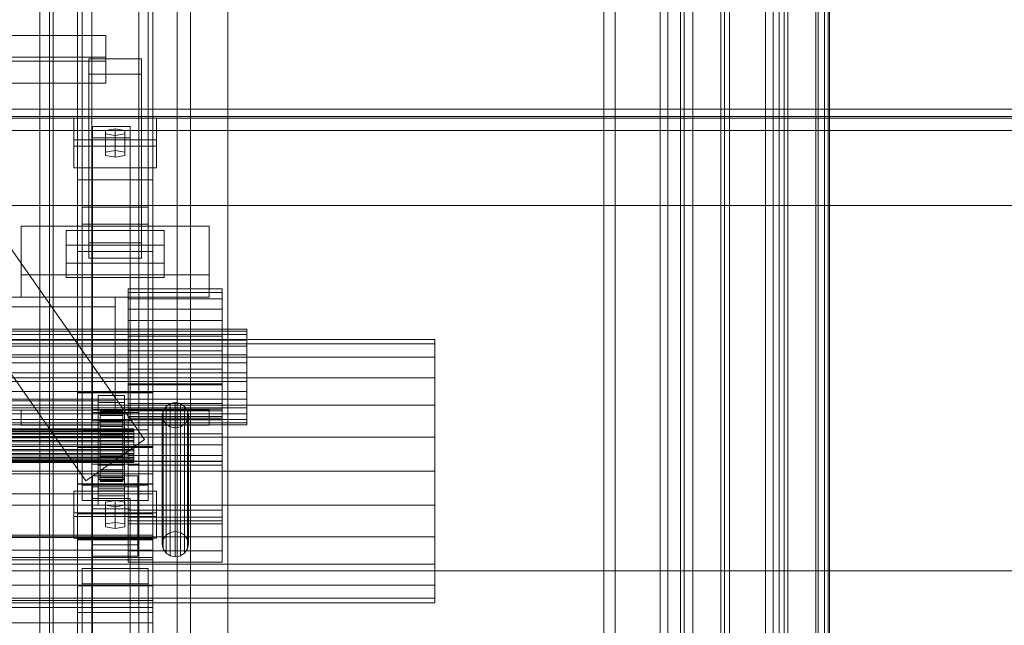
# Model space of a CAD drawing. Header units: millimetres. Extents: x -4738 to 65662, y -68080 to 6847.
# Tile 129 of 256: x 379 to 903, y -35712 to -35390. Entities that reach past the tile are written whole.
import ezdxf

# ---------------------------------------------------------------- set-up
doc = ezdxf.new("R2010")
doc.units = ezdxf.units.MM
for name, color, linetype, lineweight in [('COTAS_O', 1, 'Continuous', 0), ('COTAS_P', 1, 'Continuous', 0), ('frontal_briquetadora', 7, 'Continuous', 0), ('frontal_C01', 7, 'Continuous', 0), ('frontal_C02', 7, 'Continuous', 0), ('frontal_C03', 7, 'Continuous', 0), ('frontal_C04', 7, 'Continuous', 0), ('frontal_C10', 7, 'Continuous', 0), ('frontal_mezcladora', 7, 'Continuous', 0)]:
    doc.layers.add(name, color=color, linetype=linetype, lineweight=lineweight)
doc.dimstyles.new('R19_100', dxfattribs={"dimtxt": 250, "dimasz": 150, "dimexe": 150, "dimexo": 80, "dimgap": 100, "dimtad": 1, "dimtih": 1, "dimtoh": 1, "dimdsep": 46, "dimcen": 0.09, "dimadec": 0, "dimazin": 0, "dimtfac": 1, "dimtdec": 4, "dimtofl": 0, "dimtmove": 0, "dimatfit": 3, "dimfxl": 1, "dimtolj": 1, "dimtzin": 0, "dimarcsym": 0})

# ---------------------------------------------------------------- blocks, each defined once
blk = doc.blocks.new('DIM_R30_54')
at = {"layer": 'COTAS_O'}
for p, q in [((-1480, -35300), (-1330, -35255)), ((490, -35300), (340, -35255)), ((-1480, -36000), (-1480, -35300)), ((-1480, -35300), (490, -35300)), ((-1480, -35300), (-1330, -35345)), ((490, -35300), (340, -35345)), ((490, -36000), (490, -35300))]:
    blk.add_line(p, q, dxfattribs=at)
blk.add_text('1970 O', height=250, dxfattribs=at).set_placement((-495, -35200))
blk = doc.blocks.new('DIM_R30_56')
at = {"layer": 'COTAS_O'}
for p, q in [((-1400, -35300), (-1250, -35255)), ((1400, -35300), (1250, -35255)), ((-1400, -36000), (-1400, -35300)), ((-1400, -35300), (1400, -35300)), ((-1400, -35300), (-1250, -35345)), ((1400, -35300), (1250, -35345)), ((1400, -36000), (1400, -35300))]:
    blk.add_line(p, q, dxfattribs=at)
blk.add_text('2800 O', height=250, dxfattribs=at).set_placement((0, -35200))
blk = doc.blocks.new('DIM_R30_57')
at = {"layer": 'COTAS_P'}
for p, q in [((-305, -34680), (395, -34680)), ((395, -34680), (350, -34830)), ((395, -36000), (395, -34680)), ((395, -34680), (440, -34830)), ((395, -36000), (350, -35850)), ((395, -36000), (440, -35850)), ((-305, -36000), (395, -36000))]:
    blk.add_line(p, q, dxfattribs=at)
blk.add_text('1320 P', height=250, rotation=90, dxfattribs=at).set_placement((295, -35340))
blk = doc.blocks.new('DIM_R30_58')
at = {"layer": 'COTAS_P'}
for p, q in [((-305, -35300), (-155, -35255)), ((345, -35300), (195, -35255)), ((-305, -36000), (-305, -35300)), ((-305, -35300), (345, -35300)), ((-305, -35300), (-155, -35345)), ((345, -35300), (195, -35345)), ((345, -36000), (345, -35300))]:
    blk.add_line(p, q, dxfattribs=at)
blk.add_text('650 P', height=250, dxfattribs=at).set_placement((20, -35200))

msp = doc.modelspace()

# ---------------------------------------------------------------- linework, layer by layer
at = {"layer": 'frontal_briquetadora'}
for q in [(490, -34940), (490, -34950)]:
    msp.add_line((490, -35980), q, dxfattribs=at)
at = {"layer": 'frontal_C01'}
for p, q in [((390, -35975), (390, -34599.343)), ((397, -35975), (397, -34599.343)), ((463, -35975), (463, -34599.343)), ((470, -35975), (470, -34599.343)), ((445.557, -35613.283), (185.557, -35242.474)), ((414.443, -35635.099), (154.443, -35264.29)), ((390, -35975), (390, -35273.382)), ((397, -35975), (397, -35273.382)), ((463, -35975), (463, -35273.382)), ((470, -35975), (470, -35273.382)), ((410, -35617.505), (410, -35293.967)), ((450, -35293.967), (450, -35617.505)), ((410, -35665.654), (410, -35342.115)), ((410, -35666.598), (410, -35343.06)), ((450, -35665.654), (450, -35342.115)), ((450, -35343.06), (450, -35666.598)), ((417.5, -35830.021), (417.5, -35348.555)), ((442.5, -35348.555), (442.5, -35830.021)), ((412.5, -35637.535), (412.5, -35358.275)), ((447.5, -35358.275), (447.5, -35637.535)), ((412.5, -35645.624), (412.5, -35366.363)), ((447.5, -35645.624), (447.5, -35366.363)), ((417.5, -35857.548), (417.5, -35376.083)), ((442.5, -35857.548), (442.5, -35376.083)), ((410, -35705.117), (410, -35381.578)), ((450, -35705.117), (450, -35381.578)), ((-425, -35398.445), (425, -35398.445)), ((425, -35398.445), (425, -35412.142)), ((425, -35398.445), (425, -35410.001)), ((425, -35410.001), (-425, -35410.001)), ((425, -35412.142), (-425, -35412.142)), ((416, -35418.968), (416, -35410.879)), ((416, -35410.879), (444, -35410.879)), ((416, -35508.68), (416, -35410.879)), ((425, -35423.698), (425, -35410.001)), ((425, -35423.698), (425, -35412.142)), ((444, -35410.879), (444, -35418.968)), ((444, -35410.879), (444, -35508.68)), ((444, -35418.968), (416, -35418.968)), ((416, -35418.968), (416, -35516.769)), ((444, -35516.769), (444, -35418.968)), ((-425, -35423.698), (425, -35423.698)), ((404, -35519.426), (404, -35502.171)), ((404, -35502.171), (456, -35502.171)), ((404, -35509.875), (404, -35502.171)), ((456, -35502.171), (456, -35519.426)), ((456, -35502.171), (456, -35509.875)), ((456, -35509.875), (404, -35509.875)), ((404, -35509.875), (404, -35527.13)), ((444, -35508.68), (416, -35508.68)), ((416, -35508.68), (416, -35516.769)), ((444, -35516.769), (444, -35508.68)), ((456, -35527.13), (456, -35509.875)), ((416, -35516.769), (444, -35516.769)), ((456, -35519.426), (404, -35519.426)), ((404, -35519.426), (404, -35527.13)), ((456, -35527.13), (456, -35519.426)), ((404, -35527.13), (456, -35527.13)), ((450, -35616.933), (410, -35616.933)), ((410, -35616.933), (410, -35666.226)), ((410, -35819.138), (410, -35616.933)), ((410, -35665.654), (410, -35617.505)), ((410, -35617.505), (450, -35617.505)), ((445.557, -35613.283), (414.443, -35635.099)), ((450, -35666.226), (450, -35616.933)), ((450, -35616.933), (450, -35819.138)), ((450, -35617.505), (450, -35665.654)), ((-450, -35631.373), (450, -35631.373)), ((450, -35631.373), (450, -35642.157)), ((450, -35631.373), (450, -35665.076)), ((447.5, -35637.535), (412.5, -35637.535)), ((412.5, -35637.535), (412.5, -35645.624)), ((447.5, -35645.624), (447.5, -35637.535)), ((450, -35642.157), (-450, -35642.157)), ((408, -35654.082), (408, -35640.602)), ((408, -35640.602), (452, -35640.602)), ((408, -35652.157), (408, -35640.602)), ((450, -35675.861), (450, -35642.157)), ((452, -35640.602), (452, -35654.082)), ((452, -35640.602), (452, -35652.157)), ((412.5, -35645.624), (447.5, -35645.624)), ((418, -35650.038), (418, -35644.646)), ((418, -35644.646), (438, -35644.646)), ((418, -35796.387), (418, -35644.646)), ((430, -35645.724), (424.804, -35646.533)), ((424.804, -35646.533), (424.804, -35648.151)), ((424.804, -35658.089), (424.804, -35646.533)), ((424.804, -35648.151), (430, -35648.96)), ((424.804, -35659.706), (424.804, -35648.151)), ((435.196, -35646.533), (430, -35645.724)), ((430, -35657.28), (430, -35645.724)), ((430, -35648.96), (435.196, -35648.151)), ((430, -35648.96), (430, -35660.515)), ((435.196, -35648.151), (435.196, -35646.533)), ((435.196, -35658.089), (435.196, -35646.533)), ((435.196, -35659.706), (435.196, -35648.151)), ((438, -35644.646), (438, -35650.038)), ((438, -35644.646), (438, -35796.387)), ((452, -35652.157), (408, -35652.157)), ((408, -35652.157), (408, -35665.638)), ((452, -35654.082), (408, -35654.082)), ((408, -35654.082), (408, -35665.638)), ((438, -35650.038), (418, -35650.038)), ((418, -35650.038), (418, -35801.779)), ((438, -35801.779), (438, -35650.038)), ((452, -35665.638), (452, -35652.157)), ((452, -35665.638), (452, -35654.082)), ((424.804, -35658.089), (430, -35657.28)), ((424.804, -35659.706), (424.804, -35658.089)), ((430, -35660.515), (424.804, -35659.706)), ((430, -35657.28), (435.196, -35658.089)), ((435.196, -35659.706), (430, -35660.515)), ((435.196, -35658.089), (435.196, -35659.706)), ((-450, -35664.006), (450, -35664.006)), ((450, -35665.076), (-450, -35665.076)), ((450, -35664.006), (450, -35672.095)), ((450, -35664.006), (450, -35702.525)), ((450, -35675.861), (450, -35665.076)), ((408, -35665.638), (452, -35665.638)), ((450, -35665.654), (410, -35665.654)), ((410, -35666.226), (450, -35666.226)), ((410, -35868.431), (410, -35666.226)), ((410, -35705.117), (410, -35666.598)), ((410, -35666.598), (450, -35666.598)), ((410, -35827.343), (410, -35666.598)), ((450, -35868.431), (450, -35666.226)), ((450, -35666.598), (450, -35705.117)), ((450, -35666.598), (450, -35827.343)), ((450, -35672.095), (-450, -35672.095)), ((450, -35710.613), (450, -35672.095)), ((-450, -35675.861), (450, -35675.861)), ((412.5, -35689.902), (412.5, -35681.813)), ((412.5, -35681.813), (447.5, -35681.813)), ((412.5, -35839.74), (412.5, -35681.813)), ((447.5, -35681.813), (447.5, -35689.902)), ((447.5, -35681.813), (447.5, -35839.74)), ((447.5, -35689.902), (412.5, -35689.902)), ((412.5, -35847.829), (412.5, -35689.902)), ((447.5, -35847.829), (447.5, -35689.902)), ((450, -35702.525), (-450, -35702.525)), ((450, -35705.117), (410, -35705.117)), ((410, -35865.862), (410, -35705.117)), ((450, -35710.613), (450, -35702.525)), ((450, -35865.862), (450, -35705.117)), ((-450, -35710.613), (450, -35710.613))]:
    msp.add_line(p, q, dxfattribs=at)
at = {"layer": 'frontal_C02'}
for p, q in [((390, -35975), (390, -33530.372)), ((397, -35975), (397, -33530.372)), ((463, -35975), (463, -33530.372)), ((470, -35975), (470, -33530.372)), ((390, -35975), (390, -34035.57)), ((397, -35975), (397, -34035.57)), ((463, -35975), (463, -34035.57)), ((470, -35975), (470, -34035.57)), ((390, -35975), (390, -34840.309)), ((397, -35975), (397, -34840.309)), ((463, -35975), (463, -34840.309)), ((470, -35975), (470, -34840.309)), ((410, -35475.098), (410, -35117.436)), ((450, -35117.436), (450, -35475.098)), ((417.5, -35598.77), (417.5, -35122.744)), ((442.5, -35122.744), (442.5, -35598.77)), ((417.5, -35626.336), (417.5, -35150.31)), ((442.5, -35626.336), (442.5, -35150.31)), ((410, -35513.28), (410, -35155.618)), ((450, -35513.28), (450, -35155.618)), ((410, -35588.316), (410, -35293.654)), ((450, -35293.654), (450, -35588.316)), ((410, -35636.79), (410, -35342.128)), ((450, -35636.79), (450, -35342.128)), ((408, -35457.302), (408, -35442.4)), ((408, -35442.4), (452, -35442.4)), ((408, -35453.854), (408, -35442.4)), ((452, -35442.4), (452, -35457.302)), ((452, -35442.4), (452, -35453.854)), ((418, -35452.832), (418, -35446.871)), ((418, -35446.871), (438, -35446.871)), ((418, -35597.285), (418, -35446.871)), ((430, -35448.063), (424.804, -35448.957)), ((424.804, -35448.957), (424.804, -35450.745)), ((424.804, -35460.412), (424.804, -35448.957)), ((435.196, -35448.957), (430, -35448.063)), ((430, -35459.517), (430, -35448.063)), ((435.196, -35450.745), (435.196, -35448.957)), ((435.196, -35460.412), (435.196, -35448.957)), ((438, -35446.871), (438, -35452.832)), ((438, -35446.871), (438, -35597.285)), ((452, -35453.854), (408, -35453.854)), ((408, -35453.854), (408, -35468.757)), ((438, -35452.832), (418, -35452.832)), ((418, -35452.832), (418, -35603.246)), ((424.804, -35450.745), (430, -35451.639)), ((424.804, -35462.2), (424.804, -35450.745)), ((430, -35451.639), (435.196, -35450.745)), ((430, -35451.639), (430, -35463.094)), ((435.196, -35462.2), (435.196, -35450.745)), ((438, -35603.246), (438, -35452.832)), ((452, -35468.757), (452, -35453.854)), ((452, -35457.302), (408, -35457.302)), ((408, -35457.302), (408, -35468.757)), ((424.804, -35460.412), (430, -35459.517)), ((424.804, -35462.2), (424.804, -35460.412)), ((430, -35459.517), (435.196, -35460.412)), ((435.196, -35460.412), (435.196, -35462.2)), ((452, -35468.757), (452, -35457.302)), ((430, -35463.094), (424.804, -35462.2)), ((435.196, -35462.2), (430, -35463.094)), ((408, -35468.757), (452, -35468.757)), ((410, -35513.28), (410, -35475.098)), ((410, -35475.098), (450, -35475.098)), ((410, -35652.796), (410, -35475.098)), ((450, -35475.098), (450, -35513.28)), ((450, -35475.098), (450, -35652.796)), ((412.5, -35498.659), (412.5, -35489.718)), ((412.5, -35489.718), (447.5, -35489.718)), ((412.5, -35608.082), (412.5, -35489.718)), ((447.5, -35489.718), (447.5, -35498.659)), ((447.5, -35489.718), (447.5, -35608.082)), ((380, -35525.585), (380, -35499.86)), ((380, -35499.86), (480, -35499.86)), ((380, -35537.585), (380, -35499.86)), ((447.5, -35498.659), (412.5, -35498.659)), ((412.5, -35617.024), (412.5, -35498.659)), ((447.5, -35617.024), (447.5, -35498.659)), ((480, -35499.86), (480, -35525.585)), ((480, -35499.86), (480, -35537.585)), ((450, -35513.28), (410, -35513.28)), ((410, -35690.978), (410, -35513.28)), ((450, -35690.978), (450, -35513.28)), ((480, -35525.585), (380, -35525.585)), ((380, -35525.585), (380, -35537.585)), ((480, -35537.585), (480, -35525.585)), ((437, -35538.371), (437, -35533.19)), ((437, -35533.19), (437, -35535.136)), ((487, -35533.19), (437, -35533.19)), ((487, -35535.136), (487, -35533.19)), ((487, -35533.19), (487, -35538.371)), ((430, -35537.585), (-430, -35537.585)), ((380, -35537.585), (480, -35537.585)), ((430, -35537.585), (430, -35542.585)), ((437, -35535.136), (437, -35543.912)), ((487, -35535.136), (437, -35535.136)), ((437, -35549.889), (437, -35538.371)), ((487, -35538.371), (437, -35538.371)), ((487, -35543.912), (487, -35535.136)), ((487, -35538.371), (487, -35549.889)), ((430, -35542.585), (-430, -35542.585)), ((430, -35542.585), (430, -35592.585)), ((437, -35543.912), (437, -35558.182)), ((487, -35543.912), (437, -35543.912)), ((487, -35558.182), (487, -35543.912)), ((437, -35565.992), (437, -35549.889)), ((487, -35549.889), (437, -35549.889)), ((487, -35549.889), (487, -35565.992)), ((500, -35554.603), (350, -35554.603)), ((500, -35555.659), (500, -35554.603)), ((500, -35554.603), (500, -35557.414)), ((500, -35555.659), (350, -35555.659)), ((500, -35557.414), (350, -35557.414)), ((437, -35558.182), (437, -35575.773)), ((487, -35558.182), (437, -35558.182)), ((487, -35575.773), (487, -35558.182)), ((500, -35560.42), (500, -35555.659)), ((500, -35557.414), (500, -35563.663)), ((500, -35560.42), (350, -35560.42)), ((500, -35563.663), (350, -35563.663)), ((500, -35568.163), (500, -35560.42)), ((500, -35563.663), (500, -35572.4)), ((500, -35568.163), (350, -35568.163)), ((437, -35584.227), (437, -35565.992)), ((437, -35565.992), (487, -35565.992)), ((487, -35565.992), (487, -35584.227)), ((500, -35577.707), (500, -35568.163)), ((350, -35572.4), (500, -35572.4)), ((437, -35575.773), (437, -35594.008)), ((487, -35575.773), (437, -35575.773)), ((487, -35594.008), (487, -35575.773)), ((500, -35572.4), (500, -35582.293)), ((500, -35577.707), (350, -35577.707)), ((500, -35587.6), (500, -35577.707)), ((500, -35582.293), (350, -35582.293)), ((437, -35658.117), (437, -35583.604)), ((437, -35583.604), (487, -35583.604)), ((437, -35597.922), (437, -35583.604)), ((437, -35601.818), (437, -35584.227)), ((487, -35584.227), (437, -35584.227)), ((487, -35583.604), (487, -35658.117)), ((487, -35583.604), (487, -35597.922)), ((487, -35584.227), (487, -35601.818)), ((500, -35582.293), (500, -35591.837)), ((500, -35587.6), (350, -35587.6)), ((450, -35588.205), (410, -35588.205)), ((410, -35588.205), (410, -35636.9)), ((410, -35723.904), (410, -35588.205)), ((410, -35636.79), (410, -35588.316)), ((410, -35588.316), (450, -35588.316)), ((421, -35593.467), (421, -35589.89)), ((421, -35589.89), (435, -35589.89)), ((421, -35629.982), (421, -35589.89)), ((435, -35589.89), (435, -35593.467)), ((435, -35589.89), (435, -35629.982)), ((450, -35636.9), (450, -35588.205)), ((450, -35588.205), (450, -35723.904)), ((450, -35588.316), (450, -35636.79)), ((500, -35596.337), (500, -35587.6)), ((430, -35592.585), (-430, -35592.585)), ((500, -35591.837), (350, -35591.837)), ((500, -35596.337), (350, -35596.337)), ((435, -35593.467), (421, -35593.467)), ((421, -35593.467), (421, -35633.558)), ((430, -35592.585), (430, -35597.585)), ((435, -35633.558), (435, -35593.467)), ((437, -35594.008), (437, -35610.111)), ((487, -35594.008), (437, -35594.008)), ((457.05, -35595.574), (455.533, -35597.742)), ((459.321, -35594.126), (457.05, -35595.574)), ((457.05, -35664.126), (457.05, -35595.574)), ((462, -35593.617), (459.321, -35594.126)), ((459.321, -35662.678), (459.321, -35594.126)), ((464.679, -35594.126), (462, -35593.617)), ((462, -35662.169), (462, -35593.617)), ((466.95, -35595.574), (464.679, -35594.126)), ((464.679, -35662.678), (464.679, -35594.126)), ((468.467, -35597.742), (466.95, -35595.574)), ((466.95, -35664.126), (466.95, -35595.574)), ((487, -35610.111), (487, -35594.008)), ((500, -35591.837), (500, -35599.58)), ((500, -35602.586), (500, -35596.337)), ((430, -35597.585), (-430, -35597.585)), ((500, -35599.58), (350, -35599.58)), ((380, -35597.585), (480, -35597.585)), ((380, -35605.585), (380, -35597.585)), ((417.5, -35626.336), (417.5, -35598.77)), ((417.5, -35598.77), (442.5, -35598.77)), ((438, -35597.285), (418, -35597.285)), ((418, -35597.285), (418, -35603.246)), ((421, -35603.005), (421, -35599.428)), ((421, -35599.428), (435, -35599.428)), ((421, -35639.519), (421, -35599.428)), ((422, -35607.501), (422, -35597.509)), ((422, -35597.509), (422, -35597.955)), ((422, -35597.509), (434, -35597.509)), ((422, -35598.357), (422, -35597.509)), ((422, -35607.712), (422, -35597.955)), ((422, -35597.955), (422, -35599.664)), ((422, -35597.955), (434, -35597.955)), ((422, -35607.902), (422, -35598.357)), ((422, -35598.357), (434, -35598.357)), ((422, -35600.44), (422, -35598.357)), ((422, -35608.522), (422, -35599.664)), ((422, -35599.664), (422, -35602.521)), ((422, -35599.664), (434, -35599.664)), ((422, -35608.889), (422, -35600.44)), ((422, -35600.44), (434, -35600.44)), ((422, -35603.618), (422, -35600.44)), ((434, -35597.955), (434, -35597.509)), ((434, -35597.509), (434, -35607.501)), ((434, -35597.509), (434, -35598.357)), ((434, -35599.664), (434, -35597.955)), ((434, -35597.955), (434, -35607.712)), ((434, -35598.357), (434, -35607.902)), ((434, -35598.357), (434, -35600.44)), ((434, -35602.521), (434, -35599.664)), ((434, -35599.664), (434, -35608.522)), ((434, -35600.44), (434, -35608.889)), ((434, -35600.44), (434, -35603.618)), ((435, -35599.428), (435, -35603.005)), ((435, -35599.428), (435, -35639.519)), ((437, -35650.734), (437, -35597.085)), ((437, -35597.085), (487, -35597.085)), ((437, -35602.812), (437, -35597.085)), ((487, -35597.922), (437, -35597.922)), ((437, -35597.922), (437, -35672.435)), ((437, -35654.552), (437, -35600.903)), ((437, -35600.903), (487, -35600.903)), ((437, -35624.767), (437, -35600.903)), ((437, -35616.088), (437, -35601.818)), ((487, -35601.818), (437, -35601.818)), ((438, -35603.246), (438, -35597.285)), ((442.5, -35598.77), (442.5, -35626.336)), ((455.533, -35597.742), (455, -35600.299)), ((455, -35600.299), (455.533, -35602.856)), ((455, -35668.851), (455, -35600.299)), ((455.533, -35666.294), (455.533, -35597.742)), ((469, -35600.299), (468.467, -35597.742)), ((468.467, -35666.294), (468.467, -35597.742)), ((468.467, -35602.856), (469, -35600.299)), ((469, -35600.299), (469, -35668.851)), ((480, -35605.585), (480, -35597.585)), ((487, -35597.085), (487, -35650.734)), ((487, -35597.085), (487, -35602.812)), ((487, -35672.435), (487, -35597.922)), ((487, -35600.903), (487, -35654.552)), ((487, -35600.903), (487, -35624.767)), ((487, -35601.818), (487, -35616.088)), ((500, -35599.58), (500, -35604.341)), ((-440, -35607.501), (440, -35607.501)), ((500, -35602.586), (350, -35602.586)), ((500, -35604.341), (350, -35604.341)), ((500, -35605.397), (350, -35605.397)), ((380, -35605.585), (480, -35605.585)), ((390, -35605.585), (397, -35605.585)), ((390, -35975), (390, -35605.585)), ((397, -35975), (397, -35605.585)), ((397, -35605.585), (463, -35605.585)), ((418, -35603.246), (438, -35603.246)), ((435, -35603.005), (421, -35603.005)), ((421, -35603.005), (421, -35643.096)), ((422, -35609.875), (422, -35602.521)), ((422, -35602.521), (422, -35606.329)), ((422, -35602.521), (434, -35602.521)), ((422, -35610.394), (422, -35603.618)), ((422, -35603.618), (434, -35603.618)), ((422, -35607.673), (422, -35603.618)), ((422, -35611.679), (422, -35606.329)), ((422, -35606.329), (422, -35610.83)), ((422, -35606.329), (434, -35606.329)), ((422, -35607.712), (422, -35607.501)), ((434, -35607.501), (422, -35607.501)), ((422, -35607.501), (422, -35607.902)), ((434, -35606.329), (434, -35602.521)), ((434, -35602.521), (434, -35609.875)), ((434, -35603.618), (434, -35610.394)), ((434, -35603.618), (434, -35607.673)), ((434, -35610.83), (434, -35606.329)), ((434, -35606.329), (434, -35611.679)), ((434, -35607.501), (434, -35607.712)), ((434, -35607.902), (434, -35607.501)), ((435, -35643.096), (435, -35603.005)), ((487, -35602.812), (437, -35602.812)), ((437, -35602.812), (437, -35656.461)), ((440, -35607.712), (440, -35607.501)), ((440, -35607.501), (440, -35607.902)), ((455.533, -35602.856), (457.05, -35605.024)), ((455.533, -35671.408), (455.533, -35602.856)), ((457.05, -35605.024), (459.321, -35606.472)), ((457.05, -35673.576), (457.05, -35605.024)), ((459.321, -35606.472), (462, -35606.981)), ((459.321, -35675.024), (459.321, -35606.472)), ((462, -35606.981), (464.679, -35606.472)), ((462, -35675.533), (462, -35606.981)), ((463, -35605.585), (470, -35605.585)), ((463, -35975), (463, -35605.585)), ((464.679, -35606.472), (466.95, -35605.024)), ((464.679, -35675.024), (464.679, -35606.472)), ((466.95, -35605.024), (468.467, -35602.856)), ((466.95, -35673.576), (466.95, -35605.024)), ((468.467, -35671.408), (468.467, -35602.856)), ((470, -35975), (470, -35605.585)), ((487, -35656.461), (487, -35602.812)), ((500, -35605.397), (500, -35602.586)), ((500, -35604.341), (500, -35605.397)), ((-440, -35607.712), (440, -35607.712)), ((-440, -35607.902), (440, -35607.902)), ((-440, -35608.522), (440, -35608.522)), ((-440, -35608.889), (440, -35608.889)), ((-440, -35609.875), (440, -35609.875)), ((-440, -35610.394), (440, -35610.394)), ((-440, -35611.679), (440, -35611.679)), ((-440, -35612.315), (440, -35612.315)), ((447.5, -35608.082), (412.5, -35608.082)), ((412.5, -35608.082), (412.5, -35617.024)), ((422, -35612.315), (422, -35607.673)), ((422, -35607.673), (434, -35607.673)), ((422, -35612.329), (422, -35607.673)), ((422, -35608.522), (422, -35607.712)), ((434, -35607.712), (422, -35607.712)), ((434, -35607.902), (422, -35607.902)), ((422, -35607.902), (422, -35608.889)), ((422, -35609.875), (422, -35608.522)), ((434, -35608.522), (422, -35608.522)), ((434, -35608.889), (422, -35608.889)), ((422, -35608.889), (422, -35610.394)), ((422, -35611.679), (422, -35609.875)), ((434, -35609.875), (422, -35609.875)), ((434, -35610.394), (422, -35610.394)), ((422, -35610.394), (422, -35612.315)), ((422, -35610.83), (422, -35613.811)), ((434, -35610.83), (422, -35610.83)), ((422, -35610.83), (422, -35615.717)), ((422, -35613.811), (422, -35611.679)), ((434, -35611.679), (422, -35611.679)), ((434, -35612.315), (422, -35612.315)), ((422, -35612.315), (422, -35614.521)), ((422, -35614.521), (422, -35612.329)), ((422, -35612.329), (434, -35612.329)), ((422, -35617.269), (422, -35612.329)), ((434, -35607.673), (434, -35612.315)), ((434, -35607.673), (434, -35612.329)), ((434, -35607.712), (434, -35608.522)), ((434, -35608.889), (434, -35607.902)), ((434, -35608.522), (434, -35609.875)), ((434, -35610.394), (434, -35608.889)), ((434, -35609.875), (434, -35611.679)), ((434, -35612.315), (434, -35610.394)), ((434, -35613.811), (434, -35610.83)), ((434, -35615.717), (434, -35610.83)), ((434, -35611.679), (434, -35613.811)), ((434, -35614.521), (434, -35612.315)), ((434, -35612.329), (434, -35614.521)), ((434, -35612.329), (434, -35617.269)), ((437, -35610.111), (437, -35621.629)), ((487, -35610.111), (437, -35610.111)), ((440, -35608.522), (440, -35607.712)), ((440, -35607.902), (440, -35608.889)), ((440, -35609.875), (440, -35608.522)), ((440, -35608.889), (440, -35610.394)), ((440, -35611.679), (440, -35609.875)), ((440, -35610.394), (440, -35612.315)), ((440, -35613.811), (440, -35611.679)), ((440, -35612.315), (440, -35614.521)), ((447.5, -35617.024), (447.5, -35608.082)), ((487, -35621.629), (487, -35610.111)), ((440, -35613.811), (-440, -35613.811)), ((-440, -35614.521), (440, -35614.521)), ((-440, -35616.126), (440, -35616.126)), ((-440, -35616.861), (440, -35616.861)), ((412.5, -35617.024), (447.5, -35617.024)), ((422, -35613.811), (434, -35613.811)), ((422, -35616.126), (422, -35613.811)), ((434, -35614.521), (422, -35614.521)), ((422, -35614.521), (422, -35616.861)), ((422, -35616.126), (422, -35615.717)), ((422, -35615.717), (422, -35620.657)), ((422, -35615.717), (434, -35615.717)), ((422, -35618.466), (422, -35616.126)), ((434, -35616.126), (422, -35616.126)), ((422, -35616.861), (422, -35617.269)), ((434, -35616.861), (422, -35616.861)), ((422, -35616.861), (422, -35619.176)), ((422, -35617.269), (434, -35617.269)), ((422, -35622.156), (422, -35617.269)), ((434, -35613.811), (434, -35616.126)), ((434, -35616.861), (434, -35614.521)), ((434, -35620.657), (434, -35615.717)), ((434, -35615.717), (434, -35616.126)), ((434, -35616.126), (434, -35618.466)), ((434, -35617.269), (434, -35616.861)), ((434, -35619.176), (434, -35616.861)), ((434, -35617.269), (434, -35622.156)), ((437, -35624.864), (437, -35616.088)), ((487, -35616.088), (437, -35616.088)), ((440, -35616.126), (440, -35613.811)), ((440, -35614.521), (440, -35616.861)), ((440, -35618.466), (440, -35616.126)), ((440, -35616.861), (440, -35619.176)), ((487, -35616.088), (487, -35624.864)), ((-440, -35618.466), (440, -35618.466)), ((-440, -35619.176), (440, -35619.176)), ((-440, -35620.671), (440, -35620.671)), ((-440, -35621.308), (440, -35621.308)), ((-440, -35622.592), (440, -35622.592)), ((-440, -35623.112), (440, -35623.112)), ((422, -35620.671), (422, -35618.466)), ((422, -35618.466), (422, -35620.657)), ((434, -35618.466), (422, -35618.466)), ((422, -35619.176), (422, -35622.156)), ((434, -35619.176), (422, -35619.176)), ((422, -35619.176), (422, -35621.308)), ((422, -35620.657), (422, -35625.313)), ((422, -35620.657), (434, -35620.657)), ((422, -35622.592), (422, -35620.671)), ((422, -35620.671), (422, -35625.313)), ((434, -35620.671), (422, -35620.671)), ((422, -35621.308), (422, -35626.657)), ((434, -35621.308), (422, -35621.308)), ((422, -35621.308), (422, -35623.112)), ((422, -35622.156), (434, -35622.156)), ((422, -35626.657), (422, -35622.156)), ((422, -35624.097), (422, -35622.592)), ((422, -35622.592), (422, -35629.368)), ((434, -35622.592), (422, -35622.592)), ((422, -35623.112), (422, -35630.466)), ((434, -35623.112), (422, -35623.112)), ((422, -35623.112), (422, -35624.465)), ((434, -35620.657), (434, -35618.466)), ((434, -35618.466), (434, -35620.671)), ((434, -35622.156), (434, -35619.176)), ((434, -35621.308), (434, -35619.176)), ((434, -35625.313), (434, -35620.657)), ((434, -35625.313), (434, -35620.671)), ((434, -35620.671), (434, -35622.592)), ((434, -35626.657), (434, -35621.308)), ((434, -35623.112), (434, -35621.308)), ((434, -35622.156), (434, -35626.657)), ((434, -35629.368), (434, -35622.592)), ((434, -35622.592), (434, -35624.097)), ((434, -35630.466), (434, -35623.112)), ((434, -35624.465), (434, -35623.112)), ((437, -35621.629), (437, -35626.81)), ((487, -35621.629), (437, -35621.629)), ((440, -35620.671), (440, -35618.466)), ((440, -35619.176), (440, -35621.308)), ((440, -35622.592), (440, -35620.671)), ((440, -35621.308), (440, -35623.112)), ((440, -35624.097), (440, -35622.592)), ((440, -35623.112), (440, -35624.465)), ((487, -35626.81), (487, -35621.629)), ((-440, -35624.097), (440, -35624.097)), ((-440, -35624.465), (440, -35624.465)), ((-440, -35625.084), (440, -35625.084)), ((-440, -35625.274), (440, -35625.274)), ((-440, -35625.486), (440, -35625.486)), ((442.5, -35626.336), (417.5, -35626.336)), ((421, -35640.53), (421, -35626.82)), ((421, -35626.82), (435, -35626.82)), ((421, -35634.456), (421, -35626.82)), ((422, -35625.084), (422, -35624.097)), ((422, -35624.097), (422, -35632.546)), ((434, -35624.097), (422, -35624.097)), ((422, -35624.465), (422, -35633.322)), ((434, -35624.465), (422, -35624.465)), ((422, -35624.465), (422, -35625.274)), ((422, -35625.486), (422, -35625.084)), ((422, -35625.084), (422, -35634.63)), ((434, -35625.084), (422, -35625.084)), ((422, -35625.274), (422, -35635.031)), ((434, -35625.274), (422, -35625.274)), ((422, -35625.274), (422, -35625.486)), ((422, -35625.313), (422, -35629.368)), ((422, -35625.313), (434, -35625.313)), ((422, -35625.486), (422, -35635.477)), ((434, -35625.486), (422, -35625.486)), ((422, -35626.657), (434, -35626.657)), ((422, -35630.466), (422, -35626.657)), ((434, -35632.546), (434, -35624.097)), ((434, -35624.097), (434, -35625.084)), ((434, -35633.322), (434, -35624.465)), ((434, -35625.274), (434, -35624.465)), ((434, -35634.63), (434, -35625.084)), ((434, -35625.084), (434, -35625.486)), ((434, -35635.031), (434, -35625.274)), ((434, -35625.486), (434, -35625.274)), ((434, -35629.368), (434, -35625.313)), ((434, -35635.477), (434, -35625.486)), ((434, -35626.657), (434, -35630.466)), ((435, -35626.82), (435, -35640.53)), ((435, -35626.82), (435, -35634.456)), ((487, -35624.767), (437, -35624.767)), ((437, -35624.767), (437, -35678.416)), ((437, -35626.81), (437, -35624.864)), ((487, -35624.864), (437, -35624.864)), ((487, -35626.81), (437, -35626.81)), ((440, -35625.084), (440, -35624.097)), ((440, -35624.465), (440, -35625.274)), ((440, -35625.486), (440, -35625.084)), ((440, -35625.274), (440, -35625.486)), ((487, -35678.416), (487, -35624.767)), ((487, -35624.864), (487, -35626.81)), ((418, -35638.442), (418, -35632.481)), ((418, -35632.481), (442, -35632.481)), ((418, -35669.249), (418, -35632.481)), ((435, -35629.982), (421, -35629.982)), ((421, -35629.982), (421, -35633.558)), ((421, -35633.558), (435, -35633.558)), ((422, -35629.368), (422, -35632.546)), ((422, -35629.368), (434, -35629.368)), ((422, -35630.466), (434, -35630.466)), ((422, -35633.322), (422, -35630.466)), ((422, -35632.546), (422, -35634.63)), ((422, -35632.546), (434, -35632.546)), ((422, -35633.322), (434, -35633.322)), ((422, -35635.031), (422, -35633.322)), ((434, -35632.546), (434, -35629.368)), ((434, -35630.466), (434, -35633.322)), ((434, -35634.63), (434, -35632.546)), ((434, -35633.322), (434, -35635.031)), ((435, -35633.558), (435, -35629.982)), ((442, -35632.481), (442, -35638.442)), ((442, -35632.481), (442, -35669.249)), ((450, -35636.79), (410, -35636.79)), ((410, -35636.9), (450, -35636.9)), ((410, -35772.598), (410, -35636.9)), ((442, -35638.442), (418, -35638.442)), ((418, -35638.442), (418, -35675.21)), ((435, -35634.456), (421, -35634.456)), ((421, -35634.456), (421, -35648.167)), ((422, -35634.63), (422, -35635.477)), ((422, -35634.63), (434, -35634.63)), ((422, -35635.031), (434, -35635.031)), ((422, -35635.477), (422, -35635.031)), ((422, -35635.477), (434, -35635.477)), ((434, -35635.477), (434, -35634.63)), ((434, -35635.031), (434, -35635.477)), ((435, -35648.167), (435, -35634.456)), ((442, -35675.21), (442, -35638.442)), ((450, -35772.598), (450, -35636.9)), ((435, -35639.519), (421, -35639.519)), ((421, -35639.519), (421, -35643.096)), ((435, -35640.53), (421, -35640.53)), ((421, -35640.53), (421, -35648.167)), ((421, -35643.096), (435, -35643.096)), ((435, -35643.096), (435, -35639.519)), ((435, -35648.167), (435, -35640.53)), ((421, -35648.167), (435, -35648.167)), ((410, -35690.978), (410, -35652.796)), ((410, -35652.796), (450, -35652.796)), ((487, -35650.734), (437, -35650.734)), ((437, -35650.734), (437, -35656.461)), ((487, -35654.552), (437, -35654.552)), ((437, -35654.552), (437, -35678.416)), ((450, -35652.796), (450, -35690.978)), ((487, -35656.461), (487, -35650.734)), ((487, -35678.416), (487, -35654.552)), ((437, -35656.461), (487, -35656.461)), ((487, -35658.117), (437, -35658.117)), ((437, -35658.117), (437, -35672.435)), ((487, -35672.435), (487, -35658.117)), ((455.533, -35666.294), (457.05, -35664.126)), ((457.05, -35664.126), (459.321, -35662.678)), ((459.321, -35662.678), (462, -35662.169)), ((462, -35662.169), (464.679, -35662.678)), ((464.679, -35662.678), (466.95, -35664.126)), ((466.95, -35664.126), (468.467, -35666.294)), ((-450, -35665.314), (450, -35665.314)), ((442, -35669.249), (418, -35669.249)), ((418, -35669.249), (418, -35675.21)), ((442, -35675.21), (442, -35669.249)), ((450, -35665.314), (450, -35677.236)), ((450, -35665.314), (450, -35698.723)), ((455, -35668.851), (455.533, -35666.294)), ((455.533, -35671.408), (455, -35668.851)), ((468.467, -35666.294), (469, -35668.851)), ((469, -35668.851), (468.467, -35671.408)), ((418, -35675.21), (442, -35675.21)), ((437, -35672.435), (487, -35672.435)), ((457.05, -35673.576), (455.533, -35671.408)), ((459.321, -35675.024), (457.05, -35673.576)), ((462, -35675.533), (459.321, -35675.024)), ((464.679, -35675.024), (462, -35675.533)), ((466.95, -35673.576), (464.679, -35675.024)), ((468.467, -35671.408), (466.95, -35673.576)), ((450, -35677.236), (-450, -35677.236)), ((437, -35678.416), (487, -35678.416)), ((450, -35710.645), (450, -35677.236)), ((450, -35690.978), (410, -35690.978)), ((450, -35698.723), (-450, -35698.723)), ((450, -35710.645), (450, -35698.723)), ((-450, -35710.645), (450, -35710.645))]:
    msp.add_line(p, q, dxfattribs=at)
at = {"layer": 'frontal_C03'}
for p, q in [((1496, -35437.51), (-1496, -35437.51)), ((1496, -35441.408), (-1496, -35441.408)), ((-1496, -35442.306), (1496, -35442.306)), ((-1415, -35448.839), (1415, -35448.839)), ((-1415, -35488.839), (1415, -35488.839)), ((-1415, -35682.946), (1415, -35682.946))]:
    msp.add_line(p, q, dxfattribs=at)
at = {"layer": 'frontal_C04'}
for p, q in [((600, -35560), (370, -35560)), ((600, -35562.385), (600, -35560)), ((600, -35562.385), (370, -35562.385)), ((600, -35569.378), (600, -35562.385)), ((600, -35569.378), (370, -35569.378)), ((600, -35580.503), (600, -35569.378)), ((600, -35580.503), (370, -35580.503)), ((600, -35595), (600, -35580.503)), ((600, -35595), (370, -35595)), ((600, -35611.883), (600, -35595)), ((600, -35611.883), (370, -35611.883)), ((600, -35630), (600, -35611.883)), ((370, -35630), (600, -35630)), ((600, -35648.117), (600, -35630)), ((600, -35648.117), (370, -35648.117)), ((600, -35648.117), (600, -35665)), ((600, -35665), (370, -35665)), ((600, -35665), (600, -35679.497)), ((600, -35679.497), (370, -35679.497)), ((600, -35679.497), (600, -35690.622)), ((600, -35690.622), (370, -35690.622)), ((600, -35690.622), (600, -35697.615)), ((600, -35697.615), (370, -35697.615)), ((600, -35700), (370, -35700)), ((600, -35697.615), (600, -35700))]:
    msp.add_line(p, q, dxfattribs=at)
at = {"layer": 'frontal_C10'}
for p, q in [((730.677, -35975), (730.677, -34032.44)), ((732.631, -34032.44), (732.631, -35975)), ((737.234, -34032.44), (737.234, -35975)), ((752.169, -35975), (752.169, -34032.44)), ((754.122, -34032.44), (754.122, -35975)), ((756.771, -35975), (756.771, -34032.44)), ((783.259, -35975), (783.259, -34032.44)), ((785.907, -34032.44), (785.907, -35975)), ((787.861, -35975), (787.861, -34032.44)), ((802.796, -34032.44), (802.796, -35975)), ((807.398, -34032.44), (807.398, -35975)), ((809.352, -35975), (809.352, -34032.44))]:
    msp.add_line(p, q, dxfattribs=at)
at = {"layer": 'frontal_mezcladora'}
for p, q in [((690, -35988), (690, -34900)), ((696, -35988), (696, -34900)), ((804, -35988), (804, -34900)), ((810, -35988), (810, -34900)), ((720, -35872.255), (720, -35022.255)), ((720, -35874.749), (720, -35024.749)), ((720, -35025.954), (720, -35875.954)), ((724, -35025.954), (724, -35875.954)), ((776, -35875.954), (776, -35025.954)), ((780, -35022.255), (780, -35872.255)), ((780, -35024.749), (780, -35874.749)), ((780, -35875.954), (780, -35025.954)), ((720, -35028.116), (720, -35878.116)), ((724, -35028.116), (724, -35878.116)), ((776, -35878.116), (776, -35028.116)), ((780, -35878.116), (780, -35028.116)), ((720, -35921.884), (720, -35071.884)), ((724, -35921.884), (724, -35071.884)), ((776, -35071.884), (776, -35921.884)), ((780, -35071.884), (780, -35921.884)), ((720, -35924.046), (720, -35074.046)), ((720, -35075.251), (720, -35925.251)), ((720, -35077.745), (720, -35927.745)), ((724, -35924.046), (724, -35074.046)), ((776, -35074.046), (776, -35924.046)), ((780, -35074.046), (780, -35924.046)), ((780, -35925.251), (780, -35075.251)), ((780, -35927.745), (780, -35077.745))]:
    msp.add_line(p, q, dxfattribs=at)

# ---------------------------------------------------------------- dimensions: what is measured, and where the dimension line sits
at = {"layer": 'COTAS_O'}
for p1, p2, picture, middle in [((-1480, -36000), (490, -36000), 'DIM_R30_54', (-495, -35300)), ((-1400, -36000), (1400, -36000), 'DIM_R30_56', (0, -35300))]:
    dim = msp.add_aligned_dim(p1=p1, p2=p2, distance=700, text='<> O', dimstyle='R19_100', dxfattribs=at)
    dim.commit()
    dim.dimension.update_dxf_attribs({"geometry": picture, "text_midpoint": middle})
at = {"layer": 'COTAS_P'}
for p2, distance, picture, middle in [((-305, -34680), -700, 'DIM_R30_57', (395, -35340)), ((345, -36000), 700, 'DIM_R30_58', (20, -35300))]:
    dim = msp.add_aligned_dim(p1=(-305, -36000), p2=p2, distance=distance, text='<> P', dimstyle='R19_100', dxfattribs=at)
    dim.commit()
    dim.dimension.update_dxf_attribs({"geometry": picture, "text_midpoint": middle})

doc.saveas('drawing.dxf')
